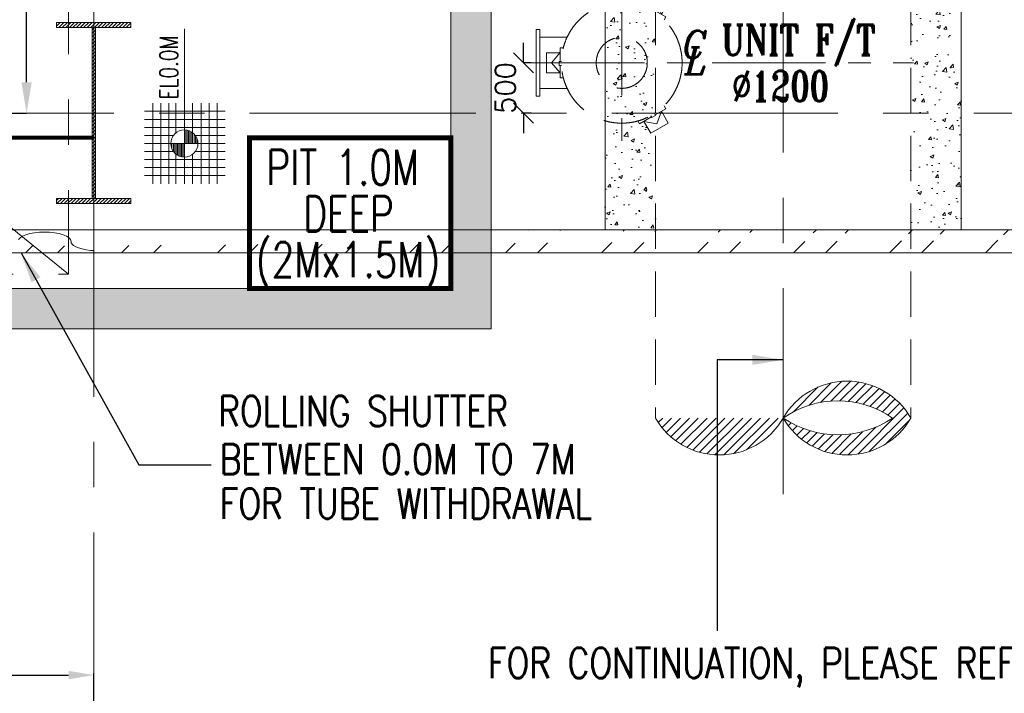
# Model space of a CAD drawing. Header units: inches. Extents: x 0 to 1545919, y 0 to 23143738.
# Tile 77 of 197: x 119554 to 129344, y 133369 to 140066. Entities that reach past the tile are written whole.
import ezdxf

# ---------------------------------------------------------------- set-up
doc = ezdxf.new("R2010")
doc.units = ezdxf.units.IN
doc.header["$LTSCALE"] = 1800
doc.header["$MEASUREMENT"] = 0
doc.linetypes.add('CENTER', pattern=[2, 1.25, -0.25, 0.25, -0.25])
doc.linetypes.add('HIDDEN', pattern=[0.375, 0.25, -0.125])
doc.layers.get('0').update_dxf_attribs({"color": 253, "lineweight": 5})
doc.layers.get('Defpoints').update_dxf_attribs({"lineweight": 18})
for name, color, linetype, lineweight in [('CEN', 8, 'CENTER', 18), ('COL', 1, 'Continuous', 18), ('CONCRETE', 145, 'Continuous', 18), ('CONCRETE1', 8, 'Continuous', 18), ('CWPIPE', 200, 'CENTER', 18), ('DIM', 4, 'Continuous', 18), ('EQUIP', 8, 'HIDDEN', 9), ('GRID', 251, 'CENTER', 18), ('HATCH-1', 252, 'Continuous', 9), ('STEEL', 231, 'Continuous', 18), ('STEEL1', 8, 'Continuous', 18), ('TEXT', 3, 'Continuous', 18), ('WALL', 6, 'Continuous', 18)]:
    doc.layers.add(name, color=color, linetype=linetype, lineweight=lineweight)
doc.styles.add('ITALICC', font='italicc')
doc.styles.add('ROMANS', font='romans.shx')
doc.styles.add('ROMANT', font='romant')
doc.styles.add('S3', font='simplex.shx', dxfattribs={"width": 0.75, "height": 320})
doc.styles.get("Standard").update_dxf_attribs({"font": 'arial.ttf'})
doc.dimstyles.new('HALF', dxfattribs={"dimtxt": 200, "dimasz": 200, "dimexe": 0, "dimexo": 0, "dimgap": 80, "dimtad": 1, "dimdec": 0, "dimzin": 0, "dimdsep": 46, "dimtxsty": 'ROMANS', "dimblk": 'OBLIQUE', "dimcen": 0, "dimclrd": 4, "dimclre": 9, "dimclrt": 256, "dimadec": 0, "dimazin": 0, "dimtfac": 0.09, "dimtdec": 0, "dimtix": 1, "dimtofl": 0, "dimtmove": 0, "dimatfit": 3, "dimldrblk": 'DOT', "dimfxl": 1, "dimtolj": 1, "dimtzin": 0, "dimarcsym": 0})
doc.dimstyles.new('MAIN', dxfattribs={"dimtxt": 350, "dimasz": 250, "dimexe": 20, "dimexo": 20, "dimgap": 100, "dimtad": 1, "dimdec": 0, "dimzin": 0, "dimdsep": 46, "dimtxsty": 'ROMANS', "dimcen": 0.09, "dimclrd": 256, "dimclre": 9, "dimclrt": 256, "dimadec": 0, "dimazin": 0, "dimtfac": 1, "dimtdec": 0, "dimtofl": 0, "dimtmove": 0, "dimatfit": 3, "dimfxl": 0.18, "dimtolj": 1, "dimtzin": 0, "dimarcsym": 0})
doc.dimstyles.new('USER175', dxfattribs={"dimscale": 175, "dimtxt": 2, "dimasz": 1.75, "dimexe": 0, "dimexo": 0, "dimgap": 0.5, "dimtad": 1, "dimdec": 0, "dimzin": 0, "dimdsep": 46, "dimtxsty": 'ROMANS', "dimcen": 0, "dimclrd": 4, "dimclre": 4, "dimclrt": 4, "dimadec": 0, "dimazin": 0, "dimtfac": 0.09, "dimtdec": 0, "dimtix": 1, "dimtofl": 0, "dimtmove": 0, "dimatfit": 3, "dimfxl": 1, "dimtolj": 1, "dimtzin": 0, "dimarcsym": 0})

# ---------------------------------------------------------------- blocks, each defined once
blk = doc.blocks.new('A-ROW COLUMN')
at = {"layer": 'COL'}
h = blk.add_hatch(dxfattribs=at)
h.set_pattern_fill('ANSI31', color=256, scale=200, style=0)
h.set_pattern_definition([(45, (165226.353, 18853.894), (-17.67767, 17.67767), [])])
h.paths.add_polyline_path([(180798.5, 40889.8), (181538.5, 40889.8), (181538.5, 40839.8), (180798.5, 40839.8)])
h.paths.add_polyline_path([(181152.5, 42589.8), (181184.5, 42589.8), (181184.5, 40889.8), (181152.5, 40889.8)])
h.paths.add_polyline_path([(180798.5, 42639.8), (181538.5, 42639.8), (181538.5, 42589.8), (180798.5, 42589.8)])
blk.add_line((181168.5, 40839.8), (181168.5, 42639.8))
at = {"layer": 'CEN'}
for p, q in [((181168.5, 40839.8), (181168.5, 42639.8)), ((180977, 41739.8), (181360.1, 41739.8))]:
    blk.add_line(p, q, dxfattribs=at)
at = {"layer": 'COL'}
for points in [[(180798.5, 42639.8), (181538.5, 42639.8), (181538.5, 42589.8), (180798.5, 42589.8)], [(181152.5, 42589.8), (181184.5, 42589.8), (181184.5, 40889.8), (181152.5, 40889.8)], [(180798.5, 40889.8), (181538.5, 40889.8), (181538.5, 40839.8), (180798.5, 40839.8)]]:
    blk.add_lwpolyline(points, close=True, dxfattribs=at)
blk = doc.blocks.new('UNIT FLASH TANK')
for p, q in [((288.4, 699.5), (220.5, 581.9)), ((288.4, 699.5), (461.6, 599.5)), ((177.1, 606.8), (160.6, 578.1)), ((296.2, 538.1), (177.1, 606.8)), ((186.7, 601.3), (233.3, 574.5)), ((350, 606.2), (220.5, 581.9)), ((393.6, 481.8), (350, 606.2)), ((461.6, 599.5), (393.6, 481.8)), ((289.1, 525.8), (300.3, 545.2)), ((300.3, 545.2), (335.5, 524.8)), ((324.2, 505.2), (335.5, 524.8)), ((436.9, 456.8), (331.5, 517.7)), ((420.3, 428.1), (436.9, 456.8)), ((-850, 331.4), (-815, 331.4)), ((-850, 331.4), (-850, 0)), ((-815, 331.4), (-815, 0)), ((-815, 254), (-543.6, 254)), ((-750, 100), (-750, -100)), ((-750, 100), (-614.2, 100)), ((-700, 0), (-614.2, 100)), ((-614.1, 138.9), (-614.2, 85.3)), ((-614.1, 12.5), (-614.1, 150)), ((-614.1, 150), (-581, 149.9)), ((-850, 0), (-850, -331.4)), ((-815, 0), (-815, -331.4)), ((-614.1, -100), (-700, 0)), ((-622.3, 12.6), (-622.3, -28.2)), ((-599.9, 12.5), (-622.3, 12.6)), ((-599.6, -28.2), (-622.3, -28.2)), ((-614.1, -150), (-614.1, -28.2)), ((-750, -100), (-614.1, -100)), ((-581, -150), (-614.1, -150)), ((-815, -254), (-543.6, -254)), ((-850, -331.4), (-815, -331.4)), ((436.9, -456.8), (331.5, -517.7)), ((393.6, -481.8), (350, -606.2)), ((461.6, -599.5), (393.6, -481.8)), ((420.3, -428.1), (436.9, -456.8)), ((177.1, -606.8), (160.6, -578.1)), ((296.2, -538.1), (177.1, -606.8)), ((186.7, -601.3), (233.3, -574.5)), ((288.4, -699.5), (220.5, -581.9)), ((350, -606.2), (220.5, -581.9)), ((289.1, -525.8), (300.3, -545.2)), ((300.3, -545.2), (335.5, -524.8)), ((324.2, -505.2), (335.5, -524.8)), ((288.4, -699.5), (461.6, -599.5))]:
    blk.add_line(p, q)
for radius in [600, 254]:
    blk.add_circle((0, 0), radius)
at = {"layer": 'CEN', "ltscale": 0.5}
for p, q in [((0, 800), (0, -800)), ((-900, 0), (900, 0))]:
    blk.add_line(p, q, dxfattribs=at)
blk = doc.blocks.new('_Oblique')
at = {"color": 0, "linetype": 'ByBlock', "lineweight": -2}
blk.add_line((-0.5, -0.5), (0.5, 0.5), dxfattribs=at)
blk = doc.blocks.new('*D1102')
at = {"layer": 'Defpoints', "color": 0, "transparency": 16777216}
for p in [(124640, 139637), (124562.8, 139137), (124640, 139137)]:
    blk.add_point(p, dxfattribs=at)
at = {"layer": 'DIM', "color": 4, "lineweight": -2, "transparency": 16777216}
for p, q in [((124562.8, 139637), (124562.8, 139837)), ((124562.8, 139137), (124562.8, 138937))]:
    blk.add_line(p, q, dxfattribs=at)
at = {"layer": 'DIM', "color": 9, "lineweight": -2, "transparency": 16777216}
for p, q in [((124640, 139637), (124562.8, 139637)), ((124640, 139137), (124562.8, 139137))]:
    blk.add_line(p, q, dxfattribs=at)
at = {"layer": 'DIM', "color": 4, "lineweight": -2, "transparency": 16777216, "xscale": 200, "yscale": 200, "zscale": 200}
for p, rotation in [((124562.8, 139637), 270), ((124562.8, 139137), 90)]:
    blk.add_blockref('_Oblique', p, dxfattribs=dict(at, rotation=rotation))
at = {"layer": 'DIM', "transparency": 16777216, "insert": (124382.8, 139387), "char_height": 200, "attachment_point": 5, "rotation": 90, "style": 'ROMANS'}
blk.add_mtext('\\A1;500', dxfattribs=at)
blk = doc.blocks.new('_Dot')
at = {"color": 0, "linetype": 'ByBlock', "lineweight": -2}
blk.add_line((-0.5, 0), (-1, 0), dxfattribs=at)
at = {"color": 0, "linetype": 'ByBlock', "const_width": 0.5}
blk.add_lwpolyline([(-0.25, 0, 1), (0.25, 0, 1)], format="xyb", close=True, dxfattribs=at)
blk = doc.blocks.new('CL')
at = {"style": 'ITALICC'}
for s, p in [('C', (-28.8, -3.8)), ('L', (-16.3, -93.3))]:
    blk.add_text(s, height=150, dxfattribs=at).set_placement(p)
blk = doc.blocks.new('*D957')
at = {"layer": 'Defpoints', "color": 0, "transparency": 16777216}
for p in [(120290, 133550.4), (117275, 133338), (120290, 133192)]:
    blk.add_point(p, dxfattribs=at)
at = {"layer": 'DIM', "color": 9, "lineweight": -2, "transparency": 16777216}
for p, q in [((117275, 133358), (117275, 133570.4)), ((120290, 133212), (120290, 133570.4))]:
    blk.add_line(p, q, dxfattribs=at)
at = {"layer": 'DIM', "lineweight": -2, "transparency": 16777216}
blk.add_line((117525, 133550.4), (120040, 133550.4), dxfattribs=at)
at = {"layer": 'DIM', "transparency": 16777216}
for points in [[(117525, 133592.1), (117525, 133508.8), (117275, 133550.4)], [(120040, 133592.1), (120040, 133508.8), (120290, 133550.4)]]:
    blk.add_solid(points, dxfattribs=at)
at = {"layer": 'DIM', "transparency": 16777216, "insert": (118782.5, 133825.4), "char_height": 350, "attachment_point": 5, "style": 'ROMANS'}
blk.add_mtext('\\A1;3015', dxfattribs=at)
blk = doc.blocks.new('CW-PIT')
at = {"layer": 'HATCH-1'}
h = blk.add_hatch(dxfattribs=at)
h.set_pattern_fill('AR-CONC', color=256, scale=100, style=0)
h.paths.add_polyline_path([(9200, -7800), (8800, -7800), (8800, -15745), (-5900, -15745), (-5900, -11665), (-7550, -11665), (-7550, -6575), (-10125, -4000), (-14150, -4000), (-14150, -4400), (-10290.7, -4400), (-7950, -6740.7), (-7950, -12065), (-6300, -12065), (-6300, -16145), (9200, -16145)])
at = {"layer": 'CONCRETE'}
blk.add_lwpolyline([(-7550, -6575), (-7550, -11665), (-5900, -11665), (-5900, -15745), (8800, -15745), (8800, -7800), (9200, -7800), (9200, -16145), (-6300, -16145), (-6300, -12065), (-7950, -12065), (-7950, -6740.7), (-10290.7, -4400), (-14150, -4400), (-14150, -4000), (-10125, -4000), (-7550, -6575)], dxfattribs=at)
blk = doc.blocks.new('*D1127')
at = {"layer": 'Defpoints', "color": 0, "transparency": 16777216}
for p in [(119467.7, 143587), (119622.2, 143587), (119467.7, 139137)]:
    blk.add_point(p, dxfattribs=at)
at = {"layer": 'DIM', "color": 4, "lineweight": -2, "transparency": 16777216}
for p, q in [((119467.7, 143587), (119622.2, 143587)), ((119622.2, 139443.3), (119622.2, 143280.8)), ((119467.7, 139137), (119622.2, 139137))]:
    blk.add_line(p, q, dxfattribs=at)
at = {"layer": 'DIM', "color": 4, "transparency": 16777216}
for points in [[(119571.1, 143280.8), (119673.2, 143280.8), (119622.2, 143587)], [(119571.1, 139443.3), (119673.2, 139443.3), (119622.2, 139137)]]:
    blk.add_solid(points, dxfattribs=at)
at = {"layer": 'DIM', "color": 4, "transparency": 16777216, "insert": (119359.7, 141362), "char_height": 350, "attachment_point": 5, "rotation": 90, "style": 'ROMANS'}
blk.add_mtext('\\A1;4450', dxfattribs=at)
blk = doc.blocks.new('LEVEL')
at = {"flags": 128}
for points in [[(-533, 658), (-533, -676)], [(-400, 658), (-400, -676)], [(-267, 658), (-267, -676)], [(-267, 658), (-267, -676)], [(-133, 658), (-133, 181)], [(0, 658), (0, -676)], [(0, 658), (0, -676)], [(133, 658), (133, 181)], [(133, 658), (133, 181)], [(267, 658), (267, -676)], [(400, 658), (400, -676)], [(533, 658), (533, -676)], [(-667, 524), (667, 524)], [(-667, 391), (667, 391)], [(-667, 258), (667, 258)], [(-132, 182), (0, 182)], [(-93, 205), (0, 205)], [(0, 0), (0, 264)], [(-667, 142), (-174, 142)], [(-667, 0), (667, 0)], [(-265, 0), (0, 0)], [(-225, 2), (0, 2)], [(-224, 25), (0, 25)], [(-220, 47), (0, 47)], [(-214, 70), (0, 70)], [(-205, 92), (0, 92)], [(-194, 115), (0, 115)], [(-178, 137), (0, 137)], [(-158, 160), (0, 160)], [(1900, 0), (0, 0)], [(0, 0), (0, -261)], [(174, 142), (667, 142)], [(-667, -133), (-181, -133)], [(225, -2), (0, -2)], [(224, -25), (0, -25)], [(220, -47), (0, -47)], [(214, -70), (0, -70)], [(205, -92), (0, -92)], [(194, -115), (0, -115)], [(178, -137), (0, -137)], [(158, -160), (0, -160)], [(181, -133), (667, -133)], [(-667, -276), (667, -276)], [(-133, -181), (-133, -676)], [(132, -182), (0, -182)], [(93, -205), (0, -205)], [(133, -181), (133, -676)], [(133, -181), (133, -676)], [(-667, -409), (667, -409)], [(-667, -542), (667, -542)]]:
    blk.add_lwpolyline(points, dxfattribs=at)
for points in [[(0, 225, 0.414246), (-225, 0)], [(225, 0, 0.414258), (0, 225)], [(-225, 0, 0.414221), (0, -225)], [(0, -225, 0.414246), (225, 0)]]:
    blk.add_lwpolyline(points, format="xyb", dxfattribs=at)
at = {"flags": 4}
blk.add_attdef('LEVEL', (839, 107), '', height=300, dxfattribs=at)

msp = doc.modelspace()

# ---------------------------------------------------------------- hatches: boundary and pattern name
h = msp.add_hatch()
h.set_pattern_fill('ANSI32', color=256, scale=1800, style=0)
edge = h.paths.add_edge_path()
edge.add_line((78593.193, 137747.047), (108740.003, 137747.047))
edge.add_line((78620.003, 137977.047), (108740.003, 137977.047))
edge.add_line((107651.5, 137747.047), (124240.003, 137747.047))
h = msp.add_hatch()
h.set_pattern_fill('ANSI32', color=256, scale=1800, style=0)
edge = h.paths.add_edge_path()
edge.add_line((107651.5, 137747.047), (147370.003, 137747.047))
edge.add_line((124240.003, 137977.047), (147370.003, 137977.047))
h = msp.add_hatch()
h.set_pattern_fill('ANSI31', color=256, scale=500, style=0)
h.set_pattern_definition([(45, (-122500, 0), (-44.194174, 44.194174), [])])
edge = h.paths.add_edge_path()
edge.add_arc((126510.003, 136471.406), 732.801, 209.9411442, 330.0588558)
edge.add_arc((127780.003, 136471.406), 732.801, 209.9411442, 330.0588558)
edge.add_arc((127780.003, 135739.909), 732.801, 29.9411442, 150.0588558)
edge.add_arc((127689.288, 136910.233), 971.385, 235.9221393, 304.0778607)
edge.add_arc((127689.288, 135324.967), 951.696, 55.1163733, 124.8836267)
at = {"layer": 'CONCRETE'}
h = msp.add_hatch(dxfattribs=at)
h.set_pattern_fill('AR-CONC', color=256, scale=50, style=0)
h.set_pattern_definition([(50, (6263.1, 114784), (358.6301, -31.3761), [37.5, -412.5]), (355, (6263.1, 114784), (-69.3757, 376.0961), [30, -330]), (100.4514, (6292.98, 114781.4), (289.2547, 344.7198), [31.8701, -350.5711]), (46.1842, (6263.1, 114884), (533.6205, -82.7595), [56.25, -618.75]), (96.6356, (6307.56, 114877.1), (467.3314, 487.059), [47.8051, -525.8565]), (351.1842, (6263.1, 114884), (467.331, 487.0593), [45, -495]), (21, (6313.1, 114859), (298.4535, -201.30945), [37.5, -412.5]), (326, (6313.1, 114859), (121.6577, 362.575), [30, -330]), (71.4514, (6337.97, 114842.23), (420.1113, 161.2652), [31.8701, -350.5711]), (37.5, (6263.1, 114784.01), (6.07993, 166.44693), [0, -326, 0, -335, 0, -331.25]), (7.5, (6263.1, 114784), (131.53477, 197.20586), [0, -191, 0, -318.5, 0, -126.25]), (327.5, (6151.6, 114784.01), (266.91122, -11.27744), [0, -125, 0, -390, 0, -517.5]), (317.5, (6101.6, 114784), (291.5931, 50.0525), [0, -162.5, 0, -259, 0, -367.5])])
h.paths.add_polyline_path([(125875.003, 145737.047), (125375.003, 145737.047), (125375.003, 145137.047), (125875.003, 145137.047)])
h.paths.add_polyline_path([(125375.003, 137977.047), (125875.003, 137977.047), (125875.003, 145137.047), (125375.003, 145137.047)])
h = msp.add_hatch(dxfattribs=at)
h.set_pattern_fill('AR-CONC', color=256, scale=50, style=0)
h.set_pattern_definition([(50, (6363.1, 114784), (358.6301, -31.3761), [37.5, -412.5]), (355, (6363.1, 114784), (-69.3757, 376.0961), [30, -330]), (100.4514, (6392.98, 114781.4), (289.2547, 344.7198), [31.8701, -350.5711]), (46.1842, (6363.1, 114884), (533.6205, -82.7595), [56.25, -618.75]), (96.6356, (6407.56, 114877.1), (467.3314, 487.059), [47.8051, -525.8565]), (351.1842, (6363.1, 114884), (467.331, 487.0593), [45, -495]), (21, (6413.1, 114859), (298.4535, -201.30945), [37.5, -412.5]), (326, (6413.1, 114859), (121.6577, 362.575), [30, -330]), (71.4514, (6437.97, 114842.23), (420.1113, 161.26525), [31.8701, -350.5711]), (37.5, (6363.1, 114784.01), (6.07993, 166.44693), [0, -326, 0, -335, 0, -331.25]), (7.5, (6363.1, 114784), (131.53477, 197.20586), [0, -191, 0, -318.5, 0, -126.25]), (327.5, (6251.6, 114784.01), (266.91122, -11.27744), [0, -125, 0, -390, 0, -517.5]), (317.5, (6201.6, 114784), (291.5931, 50.0525), [0, -162.5, 0, -259, 0, -367.5])])
h.paths.add_polyline_path([(128915.003, 145737.047), (128415.003, 145737.047), (128415.003, 145137.047), (128915.003, 145137.047)])
h.paths.add_polyline_path([(128415.003, 137977.047), (128915.003, 137977.047), (128915.003, 145137.047), (128415.003, 145137.047)])

# ---------------------------------------------------------------- linework, layer by layer
msp.add_line((120290.003, 137977.047), (120290.003, 137747.047))
msp.add_lwpolyline([(125875.003, 136105.657, 0.57803529), (127145.003, 136105.657, 0.57803529), (128415.003, 136105.657, 0.57803529), (127145.003, 136105.657, 0.30647381), (128233.574, 136105.657, 0.31418264), (127145.003, 136105.657, 0.31418264)], format="xyb")
at = {"layer": 'CEN'}
for p, q in [((127145.003, 158995.427), (127145.003, 135348.697)), ((120040.003, 137537.047), (110040.003, 145572.047)), ((120040.003, 145572.047), (120040.003, 137537.047)), ((110040.003, 137537.047), (120040.003, 137537.047))]:
    msp.add_line(p, q, dxfattribs=at)
at = {"layer": 'CEN', "ltscale": 0.5}
msp.add_line((126440.003, 139637.047), (128440.003, 139637.047), dxfattribs=at)
at = {"layer": 'CONCRETE'}
for p, q in [((125375.003, 145737.047), (125375.003, 137977.047)), ((128915.003, 145737.047), (128915.003, 137977.047))]:
    msp.add_line(p, q, dxfattribs=at)
at = {"layer": 'CONCRETE1', "color": 4, "const_width": 50}
msp.add_lwpolyline([(121840.003, 138892.047), (123840.003, 138892.047), (123840.003, 137392.047), (121840.003, 137392.047)], close=True, dxfattribs=at)
at = {"layer": 'CWPIPE', "linetype": 'HIDDEN'}
for p, q in [((125875.003, 146337.047), (125875.003, 136105.657)), ((128415.003, 146337.047), (128415.003, 136105.657))]:
    msp.add_line(p, q, dxfattribs=at)
at = {"layer": 'GRID'}
for p, q in [((120290.003, 121918.052), (120290.003, 185944.29)), ((160090.003, 139137.047), (24990.003, 139137.047))]:
    msp.add_line(p, q, dxfattribs=at)
at = {"layer": 'STEEL', "const_width": 40}
msp.add_lwpolyline([(109790.003, 138892.047), (120290.003, 138892.047)], dxfattribs=at)
at = {"layer": 'STEEL', "flags": 128}
msp.add_lwpolyline([(109790.003, 137747.047), (120290.003, 137747.047), (120290.003, 137977.047), (109790.003, 137977.047)], close=True, dxfattribs=at)
for points in [[(120064.073, 137861.547), (120064.073, 137861.647), (120064.073, 137861.647), (120064.073, 137861.647), (120064.073, 137861.647), (120064.073, 137861.647), (120064.073, 137861.647), (120064.073, 137861.647), (120059.373, 137879.147), (120044.773, 137896.547), (120020.473, 137912.847), (119987.073, 137927.247), (119946.173, 137939.047), (119899.873, 137947.647), (119850.673, 137952.847), (119801.073, 137954.447), (119751.373, 137952.847), (119702.173, 137947.647), (119655.873, 137939.047), (119614.973, 137927.247), (119581.573, 137912.847), (119557.273, 137896.547), (119542.673, 137879.147)], [(120064.073, 137861.547), (120066.673, 137848.647), (120074.873, 137835.247), (120089.573, 137821.747), (120110.873, 137808.747), (120138.973, 137796.747), (120173.373, 137786.247), (120213.073, 137777.947), (120256.973, 137772.147), (120290.003, 137770.016)]]:
    msp.add_lwpolyline(points, dxfattribs=at)
at = {"layer": 'WALL'}
for p, q in [((120290.003, 137977.047), (147370.003, 137977.047)), ((120290.003, 137977.047), (124818.5, 137977.047)), ((107651.5, 137747.047), (124240.003, 137747.047)), ((124240.003, 137747.047), (147370.003, 137747.047))]:
    msp.add_line(p, q, dxfattribs=at)

# ---------------------------------------------------------------- block references
at = {"linetype": 'HIDDEN'}
msp.add_blockref('CW-PIT', (115040.003, 153137.047), dxfattribs=at)
at = {"layer": 'COL'}
msp.add_blockref('A-ROW COLUMN', (-60878.529, 97397.294), dxfattribs=at)
at = {"layer": 'EQUIP'}
msp.add_blockref('UNIT FLASH TANK', (125540.003, 139637.047), dxfattribs=at)
at = {"layer": 'STEEL1'}
ref = msp.add_blockref('LEVEL', (121190.903, 138835.086), dxfattribs=dict(at, xscale=0.6, yscale=0.6, zscale=0.6, rotation=90))
ref.add_attrib('LEVEL', 'EL0.0M', (121126.66, 139271.589), dxfattribs={"layer": '0', "color": 3, "height": 180, "rotation": 90, "style": 'ROMANS', "width": 0.75, "flags": 4})
at = {"layer": 'TEXT', "linetype": 'CENTER', "xscale": 1.800000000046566, "yscale": 1.800000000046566, "zscale": 1.800000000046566}
msp.add_blockref('CL', (126191.899, 139691.566), dxfattribs=at)

# ---------------------------------------------------------------- texts
at = {"layer": 'TEXT', "linetype": 'CENTER', "style": 'ROMANT', "width": 0.75}
for s, p in [('UNIT F/T', (126530.429, 139713.371)), ('%%C1200', (126636.584, 139256.051))]:
    msp.add_text(s, height=300, dxfattribs=at).set_placement(p)
at = {"layer": 'TEXT'}
for s, height, style, width, p in [('PIT 1.0M', 350, 'S3', 0.75, (122006.96, 138423.277)), ('DEEP', 350, 'S3', 0.75, (122373.768, 137960.557)), ('(2Mx1.5M)', 350, 'S3', 0.75, (121902.092, 137504.997)), ('ROLLING SHUTTER', 300, 'ROMANS', 0.8, (121527.403, 136025.286)), ('BETWEEN 0.0M TO 7M', 300, 'ROMANS', 0.8, (121543.011, 135547.25)), ('FOR TUBE WITHDRAWAL', 300, 'ROMANS', 0.8, (121543.011, 135105.138)), ('FOR CONTINUATION, PLEASE REFER', 300, 'ROMANS', 0.8, (124210.205, 133521.021))]:
    msp.add_text(s, height=height, dxfattribs=dict(at, style=style, width=width)).set_placement(p)

# ---------------------------------------------------------------- dimensions: what is measured, and where the dimension line sits
at = {"layer": 'DIM'}
dim = msp.add_linear_dim(base=(119622.189, 143587.047), p1=(119467.698, 139137.047), p2=(119467.698, 143587.047), angle=90, dimstyle='USER175', dxfattribs=at)
dim.commit()
dim.dimension.update_dxf_attribs({"geometry": '*D1127', "text_midpoint": (119359.689, 141362.047)})
dim = msp.add_linear_dim(base=(124562.802, 139137.047), p1=(124640.003, 139637.047), p2=(124640.003, 139137.047), angle=90, dimstyle='HALF', override={"dimtmove": 0}, dxfattribs=at)
dim.commit()
dim.dimension.update_dxf_attribs({"geometry": '*D1102', "text_midpoint": (124382.802, 139387.047)})
dim = msp.add_linear_dim(base=(120290.003, 133550.446), p1=(117275.003, 133338.013), p2=(120290.003, 133192.022), dimstyle='MAIN', override={"dimtmove": 0}, dxfattribs=at)
dim.commit()
dim.dimension.update_dxf_attribs({"geometry": '*D957', "text_midpoint": (118782.503, 133825.446)})

# ---------------------------------------------------------------- leaders
msp.add_leader([(127143.964, 136684.12), (126487.261, 136684.12), (126487.261, 133990.571)], dimstyle='USER175', override={"dimgap": 0.5, "dimtad": 0})
msp.add_leader([(119567.055, 137747.047), (120739.347, 135639.407), (121455.773, 135639.407)], dimstyle='USER175', dxfattribs=at)

doc.saveas('drawing.dxf')
